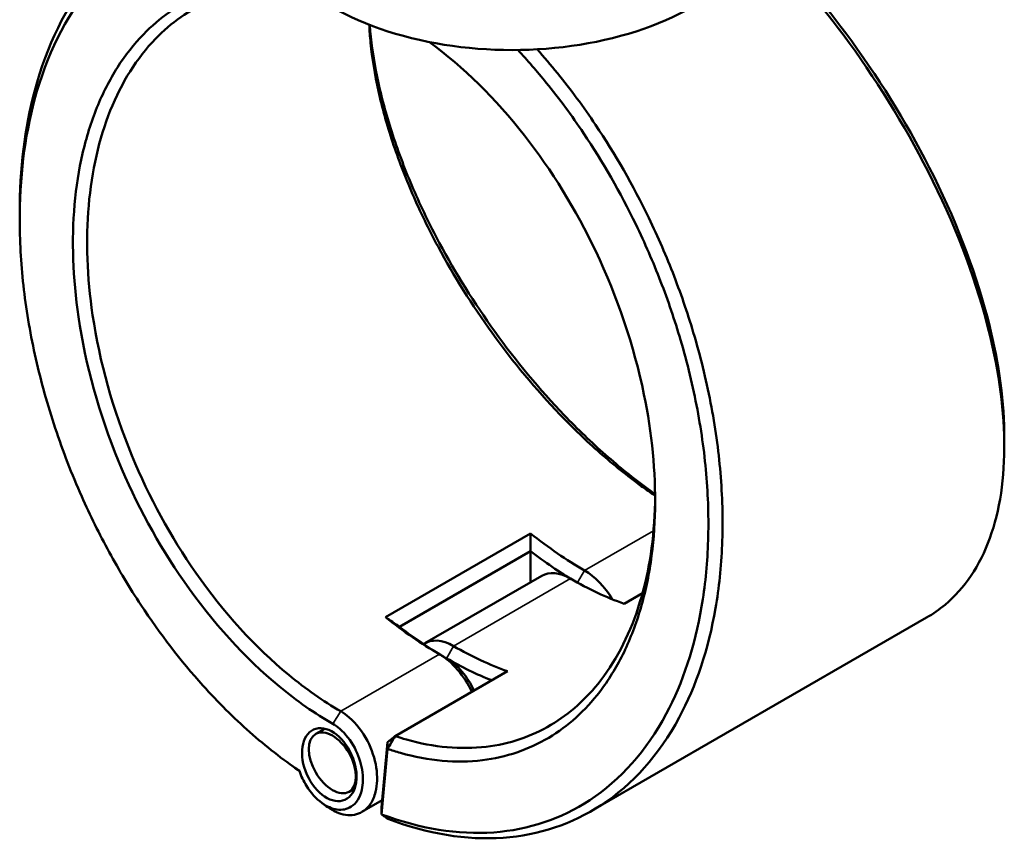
# Model space of a CAD drawing. Header units: millimetres. Extents: x 0 to 904, y 0 to 949.
# Tile 8 of 10: x 629 to 827, y 645 to 809. Entities that reach past the tile are written whole.
import ezdxf

# ---------------------------------------------------------------- set-up
doc = ezdxf.new("R2010")
doc.units = ezdxf.units.MM
doc.layers.add('Visible (ANSI)', color=7, linetype='Continuous', lineweight=50)
doc.layers.add('Visible Narrow (ANSI)', color=7, linetype='Continuous', lineweight=35)

msp = doc.modelspace()

# ---------------------------------------------------------------- linework, layer by layer
at = {"layer": 'Visible (ANSI)'}
for p, q in [((731.824, 706.029), (702.762, 689.25)), ((705.549, 687.327), (731.821, 702.495)), ((731.802, 696.232), (731.802, 702.462)), ((734.052, 697.531), (710.647, 684.018)), ((750.588, 691.93), (754.236, 694.036)), ((811.14, 689.159), (744.039, 650.418)), ((704.682, 665.426), (727.183, 678.417)), ((690.604, 666.904), (688.772, 665.846)), ((703.119, 664.206), (704.682, 665.426)), ((703.119, 664.206), (701.961, 651.114)), ((701.976, 649.739), (703.137, 662.859)), ((703.137, 662.859), (703.119, 664.206)), ((696.565, 654.919), (695.452, 654.276)), ((702.09, 652.565), (698.027, 650.22)), ((701.961, 651.114), (701.976, 649.739))]:
    msp.add_line(p, q, dxfattribs=at)
for centre, major_axis, start_param, end_param in [((728.089, 832.317), (51, 0), 3.0796893, 6.3450887), ((742.62, 763.915), (-40, 69.282), 2.1641683, 2.3561945), ((741.206, 763.098), (41, -71.014), 5.3348723, 5.4855164), ((739.792, 687.589), (-5.74, 9.942), 5.4977871, 6.2831853), ((742.62, 689.222), (-5.74, 9.942), 4.7432824, 5.4977871), ((739.792, 762.282), (40, -69.282), 5.4977871, 5.6898133), ((713.558, 747.136), (40, -69.282), 5.305761, 5.4977871), ((714.972, 747.952), (-41, 71.014), 2.1932797, 2.3561945), ((716.387, 674.076), (-5.74, 9.942), 5.4977871, 6.3290865), ((716.387, 748.769), (-40, 69.282), 2.3561945, 2.5482207), ((713.558, 672.443), (5.74, -9.942), 1.4275663, 2.3561945), ((714.972, 673.259), (-4.74, 8.21), 4.5386615, 5.4977871), ((714.972, 747.952), (41, -71.014), 5.4977871, 5.6545639)]:
    msp.add_ellipse(centre, major_axis=major_axis, ratio=0.5773503, start_param=start_param, end_param=end_param, dxfattribs=at)
for centre, major_axis, ratio in [((691.486, 659.699), (3.137, -7.037), 0.6353476), ((692.112, 660.061), (3.34, -5.785), 0.5773503)]:
    msp.add_ellipse(centre, major_axis=major_axis, ratio=ratio, dxfattribs=at)
for points, knots in [([(677.132, 833.507), (671.253, 833.563), (665.639, 832.521), (654.1, 827.772), (648.427, 823.489), (638.73, 811.604), (634.886, 803.758), (630.478, 787.268), (629.461, 779.003), (629.462, 770.289)], [0.4350242, 0.4350242, 0.4350242, 0.4350242, 0.6992602, 0.6992602, 1.0272087, 1.0272087, 1.3822992, 1.3822992, 1.6760018, 1.6760018, 1.6760018, 1.6760018]), ([(685.485, 658.455), (682.12, 660.754), (678.803, 663.349), (672.339, 669.075), (669.192, 672.205), (661.735, 680.488), (657.562, 685.908), (651.499, 695.106), (649.376, 698.64), (645.411, 705.908), (643.568, 709.642), (639.895, 717.916), (638.124, 722.483), (635.053, 731.705), (633.753, 736.358), (631.651, 745.646), (630.85, 750.281), (629.767, 759.424), (629.484, 763.933), (629.463, 768.329), (629.421, 777.12), (630.434, 785.453), (634.836, 801.78), (638.617, 809.447), (648.133, 821.049), (653.694, 825.224), (665.262, 829.956), (671.074, 830.96), (677.16, 830.774)], [-3.05978, -3.05978, -3.05978, -3.05978, -2.9107735, -2.9107735, -2.7617671, -2.7617671, -2.5437976, -2.5437976, -2.4155802, -2.4155802, -2.2873629, -2.2873629, -2.1365189, -2.1365189, -1.985675, -1.985675, -1.8348311, -1.8348311, -1.6839871, -1.6839871, -1.6839871, -1.3822992, -1.3822992, -1.0272087, -1.0272087, -0.6992602, -0.6992602, -0.4209588, -0.4209588, -0.4209588, -0.4209588]), ([(777.692, 825.471), (783.576, 819.515), (789.214, 812.942), (800.89, 797.266), (806.679, 787.947), (816.651, 768.288), (820.659, 757.932), (825.442, 739.713), (826.614, 731.71), (826.711, 724.433), (826.759, 720.795), (826.54, 717.337), (825.573, 710.86), (824.824, 707.842), (822.816, 702.312), (821.556, 699.801), (818.553, 695.342), (816.81, 693.394), (813.686, 690.78), (812.449, 689.915), (811.14, 689.159)], [-2.7267949, -2.7267949, -2.7267949, -2.7267949, -2.4640883, -2.4640883, -2.136153, -2.136153, -1.7810947, -1.7810947, -1.4793915, -1.4793915, -1.4793915, -1.32854, -1.32854, -1.1776884, -1.1776884, -1.0268368, -1.0268368, -0.8759852, -0.8759852, -0.7869333, -0.7869333, -0.7869333, -0.7869333]), ([(826.717, 725.241), (826.717, 725.613), (826.714, 725.987), (826.708, 726.363), (826.599, 733.506), (825.435, 741.356), (820.719, 759.214), (816.779, 769.355), (806.993, 788.594), (801.32, 797.707), (789.677, 813.313), (783.914, 819.985), (777.899, 825.993)], [1.463509, 1.463509, 1.463509, 1.463509, 1.4793915, 1.4793915, 1.4793915, 1.7810947, 1.7810947, 2.136153, 2.136153, 2.4640883, 2.4640883, 2.7376577, 2.7376577, 2.7376577, 2.7376577]), ([(685.656, 815.983), (683.497, 816.322), (681.366, 816.494), (674.341, 816.503), (669.639, 815.564), (661.234, 811.945), (657.495, 809.348), (652.331, 804.041), (650.586, 801.818), (647.472, 796.91), (646.103, 794.224), (643.771, 788.45), (642.808, 785.363), (641.312, 778.855), (640.778, 775.435), (640.464, 771.888), (639.837, 764.793), (640.096, 757.189), (642.629, 739.816), (645.366, 729.963), (652.774, 711.987), (657.232, 703.792), (668.064, 688.234), (674.588, 681.053), (684.997, 672.465), (688.585, 669.958), (692.208, 667.866)], [-2.8133182, -2.8133182, -2.8133182, -2.8133182, -2.6995074, -2.6995074, -2.4307324, -2.4307324, -2.1742602, -2.1742602, -2.0233943, -2.0233943, -1.8725283, -1.8725283, -1.7216623, -1.7216623, -1.5707963, -1.5707963, -1.5707963, -1.2690644, -1.2690644, -0.8965439, -0.8965439, -0.5595381, -0.5595381, -0.1874704, -0.1874704, 0, 0, 0, 0]), ([(693.774, 670.394), (690.248, 672.429), (686.759, 674.867), (676.63, 683.217), (670.28, 690.197), (659.726, 705.328), (655.378, 713.301), (648.14, 730.804), (645.457, 740.405), (642.956, 757.352), (642.688, 764.776), (643.285, 771.708), (643.583, 775.174), (644.097, 778.517), (645.543, 784.882), (646.475, 787.903), (648.739, 793.555), (650.069, 796.185), (653.099, 800.994), (654.798, 803.173), (659.831, 808.379), (663.479, 810.929), (671.685, 814.488), (676.278, 815.417), (682.984, 815.419), (684.902, 815.278), (686.844, 814.998)], [0, 0, 0, 0, 0.1874704, 0.1874704, 0.5595381, 0.5595381, 0.8965439, 0.8965439, 1.2690644, 1.2690644, 1.5707963, 1.5707963, 1.5707963, 1.7216623, 1.7216623, 1.8725283, 1.8725283, 2.0233943, 2.0233943, 2.1742602, 2.1742602, 2.4307324, 2.4307324, 2.6995074, 2.6995074, 2.8044238, 2.8044238, 2.8044238, 2.8044238]), ([(699.487, 807.939), (699.543, 806.751), (699.633, 805.541), (699.757, 804.313), (700.071, 801.2), (700.6, 797.965), (702.074, 791.322), (703.02, 787.915), (705.308, 781.006), (706.649, 777.504), (709.697, 770.485), (711.403, 766.968), (716.448, 757.559), (720.097, 751.729), (728.293, 740.367), (732.873, 734.864), (740.301, 727.139), (742.991, 724.562), (748.445, 719.762), (751.209, 717.54), (754.908, 714.845), (755.834, 714.193), (756.76, 713.564)], [-1.6303472, -1.6303472, -1.6303472, -1.6303472, -1.5707963, -1.5707963, -1.5707963, -1.4199304, -1.4199304, -1.2690644, -1.2690644, -1.1181984, -1.1181984, -0.9673324, -0.9673324, -0.7108603, -0.7108603, -0.4420853, -0.4420853, -0.2953675, -0.2953675, -0.1486496, -0.1486496, -0.0996815, -0.0996815, -0.0996815, -0.0996815]), ([(756.756, 713.921), (756.275, 714.26), (755.794, 714.605), (752.463, 717.034), (749.622, 719.319), (744.018, 724.256), (741.255, 726.907), (733.626, 734.852), (728.924, 740.511), (720.519, 752.189), (716.78, 758.179), (711.615, 767.839), (709.87, 771.449), (706.756, 778.65), (705.387, 782.241), (703.056, 789.324), (702.093, 792.815), (700.597, 799.619), (700.063, 802.931), (699.749, 806.116), (699.69, 806.714), (699.639, 807.307), (699.596, 807.896)], [0.1238936, 0.1238936, 0.1238936, 0.1238936, 0.1486496, 0.1486496, 0.2953675, 0.2953675, 0.4420853, 0.4420853, 0.7108603, 0.7108603, 0.9673324, 0.9673324, 1.1181984, 1.1181984, 1.2690644, 1.2690644, 1.4199304, 1.4199304, 1.5707963, 1.5707963, 1.5707963, 1.5991256, 1.5991256, 1.5991256, 1.5991256]), ([(729.241, 802.879), (731.197, 800.782), (733.107, 798.588), (737.571, 793.097), (740.071, 789.715), (746.3, 780.444), (749.812, 774.319), (754.701, 764.217), (756.362, 760.395), (759.359, 752.65), (760.694, 748.728), (763.222, 740.154), (764.348, 735.495), (766.091, 726.234), (766.709, 721.632), (767.423, 712.59), (767.519, 708.15), (767.188, 699.532), (766.761, 695.355), (766.076, 691.357), (764.707, 683.36), (762.304, 676.084), (755.054, 662.516), (749.845, 656.638), (737.961, 648.836), (731.428, 646.649), (717.288, 645.621), (709.666, 646.844), (701.976, 649.739)], [-2.7860421, -2.7860421, -2.7860421, -2.7860421, -2.6909677, -2.6909677, -2.5572261, -2.5572261, -2.3392456, -2.3392456, -2.2110217, -2.2110217, -2.0827979, -2.0827979, -1.9319463, -1.9319463, -1.7810947, -1.7810947, -1.6302431, -1.6302431, -1.4793915, -1.4793915, -1.4793915, -1.1776884, -1.1776884, -0.8222265, -0.8222265, -0.4932909, -0.4932909, -0.158412, -0.158412, -0.158412, -0.158412]), ([(703.137, 662.859), (704.003, 662.565), (704.868, 662.296), (708.56, 661.254), (711.364, 660.73), (716.859, 660.242), (719.55, 660.278), (726.931, 661.172), (731.418, 662.694), (739.308, 667.403), (742.752, 670.508), (747.395, 676.563), (748.936, 679.048), (751.623, 684.45), (752.769, 687.366), (754.643, 693.562), (755.37, 696.842), (756.388, 703.692), (756.679, 707.261), (756.748, 710.935), (756.887, 718.284), (756.135, 726.05), (752.54, 743.566), (749.243, 753.347), (740.893, 770.905), (736.042, 778.782), (724.788, 793.141), (718.312, 799.508), (711.553, 804.463)], [-2.9539331, -2.9539331, -2.9539331, -2.9539331, -2.90923, -2.90923, -2.7625142, -2.7625142, -2.6157983, -2.6157983, -2.3469615, -2.3469615, -2.0905663, -2.0905663, -1.9397456, -1.9397456, -1.7889249, -1.7889249, -1.6381043, -1.6381043, -1.4872836, -1.4872836, -1.4872836, -1.1856422, -1.1856422, -0.8131545, -0.8131545, -0.4762484, -0.4762484, -0.1194784, -0.1194784, -0.1194784, -0.1194784]), ([(703.223, 648.829), (711.129, 645.817), (718.971, 644.537), (733.451, 645.567), (740.114, 647.782), (752.243, 655.703), (757.565, 661.676), (764.986, 675.479), (767.451, 682.887), (768.863, 691.035), (769.569, 695.109), (770.013, 699.366), (770.366, 708.153), (770.275, 712.681), (769.561, 721.907), (768.937, 726.604), (767.17, 736.059), (766.027, 740.818), (763.455, 749.578), (762.096, 753.586), (759.042, 761.502), (757.348, 765.41), (752.359, 775.739), (748.775, 782.005), (742.411, 791.49), (739.856, 794.951), (735.859, 799.874), (734.5, 801.468), (733.117, 803.015)], [0.1552894, 0.1552894, 0.1552894, 0.1552894, 0.4932909, 0.4932909, 0.8222265, 0.8222265, 1.1776884, 1.1776884, 1.4793915, 1.4793915, 1.4793915, 1.6302431, 1.6302431, 1.7810947, 1.7810947, 1.9319463, 1.9319463, 2.0827979, 2.0827979, 2.2110217, 2.2110217, 2.3392456, 2.3392456, 2.5572261, 2.5572261, 2.6909677, 2.6909677, 2.7576785, 2.7576785, 2.7576785, 2.7576785]), ([(756.761, 713.404), (756.758, 713.014), (756.753, 712.626), (756.745, 712.238), (756.669, 708.656), (756.378, 705.176), (755.37, 698.503), (754.653, 695.309), (752.811, 689.278), (751.686, 686.441), (749.053, 681.189), (747.546, 678.773), (743.005, 672.893), (739.642, 669.879), (731.944, 665.317), (727.571, 663.847), (720.382, 662.99), (717.761, 662.959), (712.412, 663.441), (709.683, 663.954), (706.182, 664.944), (705.433, 665.175), (704.682, 665.426)], [1.4709756, 1.4709756, 1.4709756, 1.4709756, 1.4872836, 1.4872836, 1.4872836, 1.6381043, 1.6381043, 1.7889249, 1.7889249, 1.9397456, 1.9397456, 2.0905663, 2.0905663, 2.3469615, 2.3469615, 2.6157983, 2.6157983, 2.7625142, 2.7625142, 2.90923, 2.90923, 2.9490518, 2.9490518, 2.9490518, 2.9490518]), ([(691.165, 651.195), (692.328, 650.362), (693.545, 649.832), (695.964, 649.459), (697.154, 649.678), (698.769, 650.676), (699.313, 651.212), (699.756, 651.879), (700.199, 652.546), (700.541, 653.345), (701.12, 655.674), (701.17, 657.359), (700.622, 660.899), (700.01, 662.753), (698.172, 666.294), (696.9, 667.945), (694.935, 669.643), (694.358, 670.057), (693.774, 670.394)], [-3.2506201, -3.2506201, -3.2506201, -3.2506201, -2.8051069, -2.8051069, -2.3233879, -2.3233879, -2.0223135, -2.0223135, -2.0223135, -1.7212392, -1.7212392, -1.2395202, -1.2395202, -0.7472553, -0.7472553, -0.2118274, -0.2118274, 0, 0, 0, 0]), ([(692.208, 667.866), (692.681, 667.593), (693.148, 667.259), (694.741, 665.891), (695.779, 664.562), (697.296, 661.689), (697.813, 660.174), (698.3, 657.256), (698.282, 655.852), (697.832, 653.895), (697.56, 653.219), (697.201, 652.651), (696.842, 652.083), (696.395, 651.623), (695.061, 650.759), (694.069, 650.559), (692.025, 650.858), (690.982, 651.314), (688.844, 652.873), (687.768, 654.066), (686.327, 656.39), (685.844, 657.409), (685.485, 658.455)], [0, 0, 0, 0, 0.2118274, 0.2118274, 0.7472553, 0.7472553, 1.2395202, 1.2395202, 1.7212392, 1.7212392, 2.0223135, 2.0223135, 2.0223135, 2.3233879, 2.3233879, 2.8051069, 2.8051069, 3.2580491, 3.2580491, 3.7820353, 3.7820353, 4.132247, 4.132247, 4.132247, 4.132247]), ([(703.137, 662.859), (703.394, 663.287), (703.652, 663.714), (704.167, 664.57), (704.424, 664.998), (704.682, 665.426)], [-0.29992073, -0.29992073, -0.29992073, -0.29992073, -0.14997737, -0.14997737, 0, 0, 0, 0]), ([(703.223, 648.829), (703.015, 648.98), (702.807, 649.132), (702.392, 649.435), (702.184, 649.587), (701.976, 649.739)], [-0.2692126, -0.2692126, -0.2692126, -0.2692126, -0.13461469, -0.13461469, 0, 0, 0, 0])]:
    msp.add_open_spline(points, degree=3, knots=knots, dxfattribs=at)
for points in [[(629.462, 768.865), (629.462, 769.339), (629.462, 769.814), (629.462, 770.289)], [(826.717, 725.241), (826.717, 724.645), (826.717, 724.05), (826.717, 723.455)], [(731.824, 706.029), (731.831, 704.85), (731.83, 703.672), (731.821, 702.495)], [(702.762, 689.25), (703.687, 688.601), (704.617, 687.96), (705.549, 687.327)], [(684.883, 658.858), (684.512, 659.123), (684.141, 659.389), (683.77, 659.655)], [(684.883, 658.858), (685.088, 658.711), (685.292, 658.566), (685.497, 658.422)], [(691.165, 651.195), (690.794, 651.461), (690.423, 651.727), (690.052, 651.993)]]:
    msp.add_open_spline(points, degree=3, dxfattribs=at)
for points, weights in [([(731.821, 702.495), (731.811, 702.479), (731.802, 702.462)], [1.08995782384, 1.08996135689, 1.08996485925]), ([(705.568, 687.316), (705.558, 687.322), (705.549, 687.327)], [1.08996485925, 1.08996135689, 1.08995782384])]:
    msp.add_rational_spline(points, weights, degree=2, dxfattribs=at)
at = {"layer": 'Visible Narrow (ANSI)'}
for p, q in [((756.438, 706.573), (742.62, 698.595)), ((741.215, 696.161), (742.62, 698.595)), ((716.387, 683.449), (739.792, 696.962)), ((714.972, 681), (716.387, 683.449)), ((713.558, 681.816), (693.774, 670.394)), ((714.972, 681), (713.558, 681.816)), ((692.208, 667.866), (693.774, 670.394))]:
    msp.add_line(p, q, dxfattribs=at)

doc.saveas('drawing.dxf')
